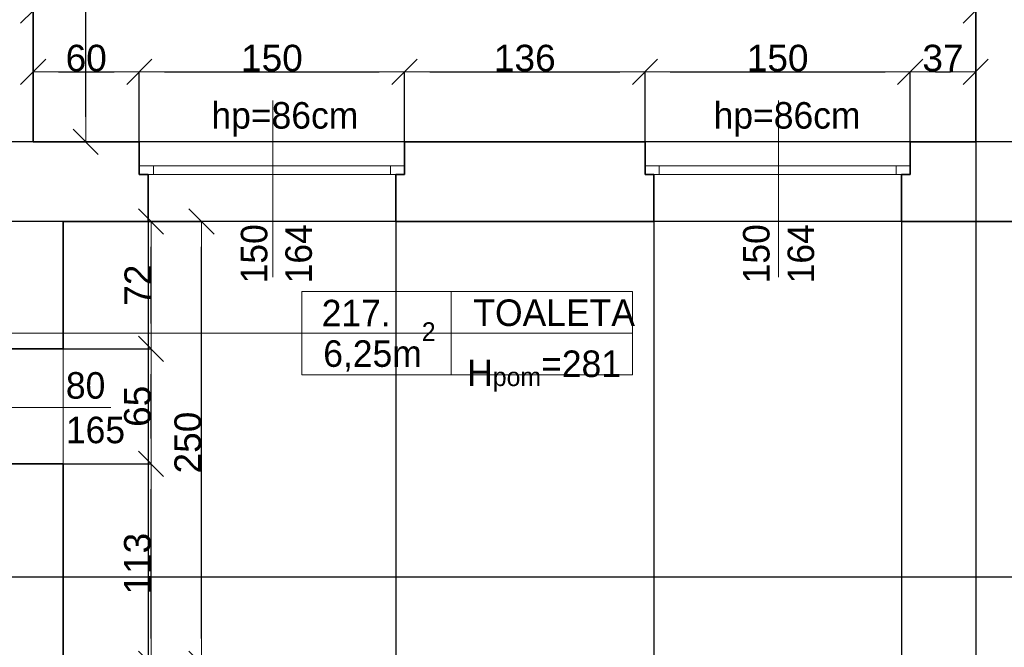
# Model space of a CAD drawing. Header units: metres. Extents: x 7506757 to 756746378, y 5735207 to 582114514.
# Tile 238 of 256: x 7691158 to 7696726, y 5888708 to 5892257. Entities that reach past the tile are written whole.
import ezdxf

# ---------------------------------------------------------------- set-up
doc = ezdxf.new("R2010")
doc.units = ezdxf.units.M
doc.header["$MEASUREMENT"] = 0
doc.header["$PDMODE"] = 2
doc.layers.get('0').update_dxf_attribs({"color": 250, "linetype": 'CONTINUOUS', "lineweight": 100, "plot": 0})
doc.layers.get('Defpoints').update_dxf_attribs({"linetype": 'CONTINUOUS'})
for name, color, linetype, lineweight in [('2D - Ogolne46', 7, 'CONTINUOUS', 18), ('M_OCIANA6', 5, 'CONTINUOUS', 35), ('M_OPISY1', 7, 'CONTINUOUS', 13), ('M_OPISY141', 7, 'CONTINUOUS', 0), ('m_umeblowanie1', 7, 'CONTINUOUS', 13), ('opis1', 7, 'CONTINUOUS', 13)]:
    doc.layers.add(name, color=color, linetype=linetype, lineweight=lineweight)
doc.layers.add('M_OPISY', color=7, linetype='CONTINUOUS')
doc.layers.add('PWYMIAR', color=7, linetype='CONTINUOUS')
doc.styles.add('GENERATED_STYLE_1', font='arial.ttf')
doc.styles.add('GENERATED_STYLE_2', font='txt')
doc.dimstyles.new('GENERATED_STYLE__1', dxfattribs={"dimtxt": 150, "dimasz": 142.5, "dimexe": 0.18, "dimexo": 0, "dimgap": 0.09, "dimtad": 1, "dimdec": 0, "dimlfac": 0.1, "dimzin": 0, "dimdsep": 46, "dimtxsty": 'GENERATED_STYLE_1', "dimblk": 'ARROWHEAD_6', "dimblk1": 'ARROWHEAD_6', "dimblk2": 'ARROWHEAD_6', "dimcen": 0.09, "dimclrd": 251, "dimclre": 251, "dimclrt": 7, "dimazin": 0, "dimtfac": 1, "dimtdec": 4, "dimtmove": 0, "dimatfit": 3, "dimfxl": 0, "dimtolj": 1, "dimtzin": 0, "dimarcsym": 0})
doc.dimstyles.new('GENERATED_STYLE__2', dxfattribs={"dimtxt": 150, "dimasz": 142.5, "dimexe": 0.18, "dimexo": 0, "dimgap": 0.09, "dimtad": 1, "dimtih": 1, "dimtoh": 1, "dimdec": 0, "dimlfac": 0.1, "dimzin": 0, "dimdsep": 46, "dimtxsty": 'GENERATED_STYLE_1', "dimblk": 'ARROWHEAD_6', "dimblk1": 'ARROWHEAD_6', "dimblk2": 'ARROWHEAD_6', "dimcen": 0.09, "dimclrd": 251, "dimclre": 251, "dimclrt": 7, "dimazin": 0, "dimtfac": 1, "dimtdec": 4, "dimtmove": 0, "dimatfit": 3, "dimfxl": 0, "dimtolj": 1, "dimtzin": 0, "dimarcsym": 0})
doc.dimstyles.new('GENERATED_STYLE__4', dxfattribs={"dimtxt": 150, "dimasz": 142.5, "dimexe": 0.18, "dimexo": 0, "dimgap": 0.09, "dimtad": 1, "dimtih": 1, "dimtoh": 1, "dimdec": 0, "dimlfac": 0.1, "dimzin": 0, "dimdsep": 46, "dimtxsty": 'GENERATED_STYLE_1', "dimblk": 'ARROWHEAD_6', "dimblk1": 'ARROWHEAD_6', "dimblk2": 'ARROWHEAD_6', "dimcen": 0.09, "dimclrd": 251, "dimclre": 251, "dimclrt": 7, "dimazin": 0, "dimtfac": 1, "dimtdec": 4, "dimtmove": 2, "dimatfit": 3, "dimfxl": 0, "dimtolj": 1, "dimtzin": 0, "dimarcsym": 0})

# ---------------------------------------------------------------- blocks, each defined once
blk = doc.blocks.new('Linia_107', base_point=(595573.7, 339504.4))
at = {"layer": 'M_OPISY1', "linetype": 'Continuous'}
blk.add_hatch(color=256, dxfattribs=at).paths.add_polyline_path([(593425.9, 339504.4), (593422.1, 339523.5), (593411.2, 339539.7), (593395, 339550.6), (593375.9, 339554.4), (593356.7, 339550.6), (593340.5, 339539.7), (593329.7, 339523.5), (593325.9, 339504.4), (593329.7, 339485.3), (593340.5, 339469), (593356.7, 339458.2), (593375.9, 339454.4), (593395, 339458.2), (593411.2, 339469), (593422.1, 339485.3)], flags=0)
blk.add_circle((593375.9, 339504.4), 50, dxfattribs=at)
at = {"layer": 'M_OPISY141', "linetype": 'Continuous'}
blk.add_line((595573.7, 339504.4), (593425.9, 339504.4), dxfattribs=at)
blk = doc.blocks.new('ARROWHEAD_6')
at = {"color": 0, "linetype": 'Continuous', "lineweight": 0}
for p, q in [((-0.5, -0.5), (0.5, 0.5)), ((0, 0), (-1, 0))]:
    blk.add_line(p, q, dxfattribs=at)
blk = doc.blocks.new('*D6514')
at = {"layer": 'Defpoints', "color": 0, "linetype": 'Continuous', "transparency": 16777216}
for p in [(7691834.6, 5891962.2), (7691234.6, 5891565.6), (7691834.6, 5891565.6)]:
    blk.add_point(p, dxfattribs=at)
at = {"layer": 'PWYMIAR', "color": 251, "linetype": 'Continuous', "lineweight": -2, "transparency": 16777216}
for p, q in [((7691234.6, 5891565.6), (7691234.6, 5891962.4)), ((7691377.1, 5891962.2), (7691692.1, 5891962.2)), ((7691834.6, 5891565.6), (7691834.6, 5891962.4))]:
    blk.add_line(p, q, dxfattribs=at)
at = {"layer": 'PWYMIAR', "color": 251, "linetype": 'Continuous', "lineweight": -2, "transparency": 16777216, "xscale": 142.5, "yscale": 142.5, "zscale": 142.5, "rotation": 180}
blk.add_blockref('ARROWHEAD_6', (7691234.6, 5891962.2), dxfattribs=at)
at = {"layer": 'PWYMIAR', "color": 251, "linetype": 'Continuous', "lineweight": -2, "transparency": 16777216, "xscale": 142.5, "yscale": 142.5, "zscale": 142.5}
blk.add_blockref('ARROWHEAD_6', (7691834.6, 5891962.2), dxfattribs=at)
at = {"layer": 'PWYMIAR', "color": 7, "linetype": 'Continuous', "lineweight": 13, "transparency": 16777216, "insert": (7691534.6, 5892038.9), "char_height": 150, "attachment_point": 5, "style": 'GENERATED_STYLE_1'}
blk.add_mtext('\\A1;60', dxfattribs=at)
blk = doc.blocks.new('*D6515')
at = {"layer": 'Defpoints', "color": 0, "linetype": 'Continuous', "transparency": 16777216}
for p in [(7693334.6, 5891962.2), (7691834.6, 5891565.6), (7693334.6, 5891565.6)]:
    blk.add_point(p, dxfattribs=at)
at = {"layer": 'PWYMIAR', "color": 251, "linetype": 'Continuous', "lineweight": -2, "transparency": 16777216}
for p, q in [((7691834.6, 5891565.6), (7691834.6, 5891962.4)), ((7691977.1, 5891962.2), (7693192.1, 5891962.2)), ((7693334.6, 5891565.6), (7693334.6, 5891962.4))]:
    blk.add_line(p, q, dxfattribs=at)
at = {"layer": 'PWYMIAR', "color": 251, "linetype": 'Continuous', "lineweight": -2, "transparency": 16777216, "xscale": 142.5, "yscale": 142.5, "zscale": 142.5, "rotation": 180}
blk.add_blockref('ARROWHEAD_6', (7691834.6, 5891962.2), dxfattribs=at)
at = {"layer": 'PWYMIAR', "color": 251, "linetype": 'Continuous', "lineweight": -2, "transparency": 16777216, "xscale": 142.5, "yscale": 142.5, "zscale": 142.5}
blk.add_blockref('ARROWHEAD_6', (7693334.6, 5891962.2), dxfattribs=at)
at = {"layer": 'PWYMIAR', "color": 7, "linetype": 'Continuous', "lineweight": 13, "transparency": 16777216, "insert": (7692584.6, 5892038.9), "char_height": 150, "attachment_point": 5, "style": 'GENERATED_STYLE_1'}
blk.add_mtext('\\A1;150', dxfattribs=at)
blk = doc.blocks.new('*D6516')
at = {"layer": 'Defpoints', "color": 0, "linetype": 'Continuous', "transparency": 16777216}
for p in [(7694694.6, 5891962.2), (7693334.6, 5891565.6), (7694694.6, 5891565.6)]:
    blk.add_point(p, dxfattribs=at)
at = {"layer": 'PWYMIAR', "color": 251, "linetype": 'Continuous', "lineweight": -2, "transparency": 16777216}
for p, q in [((7693334.6, 5891565.6), (7693334.6, 5891962.4)), ((7693477.1, 5891962.2), (7694552.1, 5891962.2)), ((7694694.6, 5891565.6), (7694694.6, 5891962.4))]:
    blk.add_line(p, q, dxfattribs=at)
at = {"layer": 'PWYMIAR', "color": 251, "linetype": 'Continuous', "lineweight": -2, "transparency": 16777216, "xscale": 142.5, "yscale": 142.5, "zscale": 142.5, "rotation": 180}
blk.add_blockref('ARROWHEAD_6', (7693334.6, 5891962.2), dxfattribs=at)
at = {"layer": 'PWYMIAR', "color": 251, "linetype": 'Continuous', "lineweight": -2, "transparency": 16777216, "xscale": 142.5, "yscale": 142.5, "zscale": 142.5}
blk.add_blockref('ARROWHEAD_6', (7694694.6, 5891962.2), dxfattribs=at)
at = {"layer": 'PWYMIAR', "color": 7, "linetype": 'Continuous', "lineweight": 13, "transparency": 16777216, "insert": (7694014.6, 5892038.9), "char_height": 150, "attachment_point": 5, "style": 'GENERATED_STYLE_1'}
blk.add_mtext('\\A1;136', dxfattribs=at)
blk = doc.blocks.new('*D6517')
at = {"layer": 'Defpoints', "color": 0, "linetype": 'Continuous', "transparency": 16777216}
for p in [(7696194.6, 5891962.2), (7694694.6, 5891565.6), (7696194.6, 5891565.6)]:
    blk.add_point(p, dxfattribs=at)
at = {"layer": 'PWYMIAR', "color": 251, "linetype": 'Continuous', "lineweight": -2, "transparency": 16777216}
for p, q in [((7694694.6, 5891565.6), (7694694.6, 5891962.4)), ((7694837.1, 5891962.2), (7696052.1, 5891962.2)), ((7696194.6, 5891565.6), (7696194.6, 5891962.4))]:
    blk.add_line(p, q, dxfattribs=at)
at = {"layer": 'PWYMIAR', "color": 251, "linetype": 'Continuous', "lineweight": -2, "transparency": 16777216, "xscale": 142.5, "yscale": 142.5, "zscale": 142.5, "rotation": 180}
blk.add_blockref('ARROWHEAD_6', (7694694.6, 5891962.2), dxfattribs=at)
at = {"layer": 'PWYMIAR', "color": 251, "linetype": 'Continuous', "lineweight": -2, "transparency": 16777216, "xscale": 142.5, "yscale": 142.5, "zscale": 142.5}
blk.add_blockref('ARROWHEAD_6', (7696194.6, 5891962.2), dxfattribs=at)
at = {"layer": 'PWYMIAR', "color": 7, "linetype": 'Continuous', "lineweight": 13, "transparency": 16777216, "insert": (7695444.6, 5892038.9), "char_height": 150, "attachment_point": 5, "style": 'GENERATED_STYLE_1'}
blk.add_mtext('\\A1;150', dxfattribs=at)
blk = doc.blocks.new('*D6518')
at = {"layer": 'Defpoints', "color": 0, "linetype": 'Continuous', "transparency": 16777216}
for p in [(7696564.6, 5891962.2), (7696194.6, 5891565.6), (7696564.6, 5891565.6)]:
    blk.add_point(p, dxfattribs=at)
at = {"layer": 'PWYMIAR', "color": 251, "linetype": 'Continuous', "lineweight": -2, "transparency": 16777216}
for p, q in [((7696194.6, 5891565.6), (7696194.6, 5891962.4)), ((7696337.1, 5891962.2), (7696422.1, 5891962.2)), ((7696564.6, 5891565.6), (7696564.6, 5891962.4))]:
    blk.add_line(p, q, dxfattribs=at)
at = {"layer": 'PWYMIAR', "color": 251, "linetype": 'Continuous', "lineweight": -2, "transparency": 16777216, "xscale": 142.5, "yscale": 142.5, "zscale": 142.5, "rotation": 180}
blk.add_blockref('ARROWHEAD_6', (7696194.6, 5891962.2), dxfattribs=at)
at = {"layer": 'PWYMIAR', "color": 251, "linetype": 'Continuous', "lineweight": -2, "transparency": 16777216, "xscale": 142.5, "yscale": 142.5, "zscale": 142.5}
blk.add_blockref('ARROWHEAD_6', (7696564.6, 5891962.2), dxfattribs=at)
at = {"layer": 'PWYMIAR', "color": 7, "linetype": 'Continuous', "lineweight": 13, "transparency": 16777216, "insert": (7696379.6, 5892038.9), "char_height": 150, "attachment_point": 5, "style": 'GENERATED_STYLE_1'}
blk.add_mtext('\\A1;37', dxfattribs=at)
blk = doc.blocks.new('*D6527')
at = {"layer": 'Defpoints', "color": 0, "linetype": 'Continuous', "transparency": 16777216}
for p in [(7696564.6, 5892307.6), (7691234.6, 5891565.6), (7696564.6, 5891565.6)]:
    blk.add_point(p, dxfattribs=at)
at = {"layer": 'PWYMIAR', "color": 251, "linetype": 'Continuous', "lineweight": -2, "transparency": 16777216}
for p, q in [((7691234.6, 5891565.6), (7691234.6, 5892307.8)), ((7691377.1, 5892307.6), (7696422.1, 5892307.6)), ((7696564.6, 5891565.6), (7696564.6, 5892307.8))]:
    blk.add_line(p, q, dxfattribs=at)
at = {"layer": 'PWYMIAR', "color": 251, "linetype": 'Continuous', "lineweight": -2, "transparency": 16777216, "xscale": 142.5, "yscale": 142.5, "zscale": 142.5, "rotation": 180}
blk.add_blockref('ARROWHEAD_6', (7691234.6, 5892307.6), dxfattribs=at)
at = {"layer": 'PWYMIAR', "color": 251, "linetype": 'Continuous', "lineweight": -2, "transparency": 16777216, "xscale": 142.5, "yscale": 142.5, "zscale": 142.5}
blk.add_blockref('ARROWHEAD_6', (7696564.6, 5892307.6), dxfattribs=at)
at = {"layer": 'PWYMIAR', "color": 7, "linetype": 'Continuous', "lineweight": 13, "transparency": 16777216, "insert": (7693899.6, 5892384.3), "char_height": 150, "attachment_point": 5, "style": 'GENERATED_STYLE_1'}
blk.add_mtext('\\A1;533', dxfattribs=at)
blk = doc.blocks.new('*D6534')
at = {"layer": 'Defpoints', "color": 0, "linetype": 'Continuous', "transparency": 16777216}
for p in [(7691234.6, 5895695.6), (7691531.6, 5895695.6), (7691234.6, 5891565.6)]:
    blk.add_point(p, dxfattribs=at)
at = {"layer": 'PWYMIAR', "color": 251, "linetype": 'Continuous', "lineweight": -2, "transparency": 16777216}
for p, q in [((7691234.6, 5895695.6), (7691531.7, 5895695.6)), ((7691531.6, 5891708.1), (7691531.6, 5895553.1)), ((7691234.6, 5891565.6), (7691531.7, 5891565.6))]:
    blk.add_line(p, q, dxfattribs=at)
at = {"layer": 'PWYMIAR', "color": 251, "linetype": 'Continuous', "lineweight": -2, "transparency": 16777216, "xscale": 142.5, "yscale": 142.5, "zscale": 142.5}
for p, rotation in [((7691531.6, 5895695.6), 90), ((7691531.6, 5891565.6), 270)]:
    blk.add_blockref('ARROWHEAD_6', p, dxfattribs=dict(at, rotation=rotation))
at = {"layer": 'PWYMIAR', "color": 7, "linetype": 'Continuous', "lineweight": 13, "transparency": 16777216, "insert": (7691454.8, 5893630.6), "char_height": 150, "attachment_point": 5, "rotation": 90, "style": 'GENERATED_STYLE_1'}
blk.add_mtext('\\A1;413', dxfattribs=at)
blk = doc.blocks.new('*D6725')
at = {"layer": 'Defpoints', "color": 0, "linetype": 'Continuous', "transparency": 16777216}
for p in [(7691884.6, 5891115.6), (7691404.6, 5888615.6), (7691884.6, 5887248.3)]:
    blk.add_point(p, dxfattribs=at)
at = {"layer": 'PWYMIAR', "color": 251, "linetype": 'Continuous', "lineweight": -2, "transparency": 16777216}
for p, q in [((7691884.6, 5891115.6), (7691884.6, 5887248.1)), ((7691404.6, 5888615.6), (7691404.6, 5887248.1)), ((7691547.1, 5887248.3), (7691742.1, 5887248.3))]:
    blk.add_line(p, q, dxfattribs=at)
at = {"layer": 'PWYMIAR', "color": 251, "linetype": 'Continuous', "lineweight": -2, "transparency": 16777216, "xscale": 142.5, "yscale": 142.5, "zscale": 142.5, "rotation": 180}
blk.add_blockref('ARROWHEAD_6', (7691404.6, 5887248.3), dxfattribs=at)
at = {"layer": 'PWYMIAR', "color": 251, "linetype": 'Continuous', "lineweight": -2, "transparency": 16777216, "xscale": 142.5, "yscale": 142.5, "zscale": 142.5}
blk.add_blockref('ARROWHEAD_6', (7691884.6, 5887248.3), dxfattribs=at)
at = {"layer": 'PWYMIAR', "color": 7, "linetype": 'Continuous', "lineweight": 13, "transparency": 16777216, "insert": (7691644.6, 5887325), "char_height": 150, "attachment_point": 5, "style": 'GENERATED_STYLE_1'}
blk.add_mtext('\\A1;48', dxfattribs=at)
blk = doc.blocks.new('*D6726')
at = {"layer": 'Defpoints', "color": 0, "linetype": 'Continuous', "transparency": 16777216}
for p in [(7691884.6, 5891115.6), (7693284.6, 5891115.6), (7693284.6, 5887248.3)]:
    blk.add_point(p, dxfattribs=at)
at = {"layer": 'PWYMIAR', "color": 251, "linetype": 'Continuous', "lineweight": -2, "transparency": 16777216}
for p, q in [((7691884.6, 5891115.6), (7691884.6, 5887248.1)), ((7693284.6, 5891115.6), (7693284.6, 5887248.1)), ((7692027.1, 5887248.3), (7693142.1, 5887248.3))]:
    blk.add_line(p, q, dxfattribs=at)
at = {"layer": 'PWYMIAR', "color": 251, "linetype": 'Continuous', "lineweight": -2, "transparency": 16777216, "xscale": 142.5, "yscale": 142.5, "zscale": 142.5, "rotation": 180}
blk.add_blockref('ARROWHEAD_6', (7691884.6, 5887248.3), dxfattribs=at)
at = {"layer": 'PWYMIAR', "color": 251, "linetype": 'Continuous', "lineweight": -2, "transparency": 16777216, "xscale": 142.5, "yscale": 142.5, "zscale": 142.5}
blk.add_blockref('ARROWHEAD_6', (7693284.6, 5887248.3), dxfattribs=at)
at = {"layer": 'PWYMIAR', "color": 7, "linetype": 'Continuous', "lineweight": 13, "transparency": 16777216, "insert": (7692584.6, 5887325), "char_height": 150, "attachment_point": 5, "style": 'GENERATED_STYLE_1'}
blk.add_mtext('\\A1;140', dxfattribs=at)
blk = doc.blocks.new('*D6727')
at = {"layer": 'Defpoints', "color": 0, "linetype": 'Continuous', "transparency": 16777216}
for p in [(7693284.6, 5891115.6), (7694744.6, 5891115.6), (7694744.6, 5887248.3)]:
    blk.add_point(p, dxfattribs=at)
at = {"layer": 'PWYMIAR', "color": 251, "linetype": 'Continuous', "lineweight": -2, "transparency": 16777216}
for p, q in [((7693284.6, 5891115.6), (7693284.6, 5887248.1)), ((7694744.6, 5891115.6), (7694744.6, 5887248.1)), ((7693427.1, 5887248.3), (7694602.1, 5887248.3))]:
    blk.add_line(p, q, dxfattribs=at)
at = {"layer": 'PWYMIAR', "color": 251, "linetype": 'Continuous', "lineweight": -2, "transparency": 16777216, "xscale": 142.5, "yscale": 142.5, "zscale": 142.5, "rotation": 180}
blk.add_blockref('ARROWHEAD_6', (7693284.6, 5887248.3), dxfattribs=at)
at = {"layer": 'PWYMIAR', "color": 251, "linetype": 'Continuous', "lineweight": -2, "transparency": 16777216, "xscale": 142.5, "yscale": 142.5, "zscale": 142.5}
blk.add_blockref('ARROWHEAD_6', (7694744.6, 5887248.3), dxfattribs=at)
at = {"layer": 'PWYMIAR', "color": 7, "linetype": 'Continuous', "lineweight": 13, "transparency": 16777216, "insert": (7694014.6, 5887325), "char_height": 150, "attachment_point": 5, "style": 'GENERATED_STYLE_1'}
blk.add_mtext('\\A1;146', dxfattribs=at)
blk = doc.blocks.new('*D6728')
at = {"layer": 'Defpoints', "color": 0, "linetype": 'Continuous', "transparency": 16777216}
for p in [(7694744.6, 5891115.6), (7696144.6, 5891115.6), (7696144.6, 5887248.3)]:
    blk.add_point(p, dxfattribs=at)
at = {"layer": 'PWYMIAR', "color": 251, "linetype": 'Continuous', "lineweight": -2, "transparency": 16777216}
for p, q in [((7694744.6, 5891115.6), (7694744.6, 5887248.1)), ((7696144.6, 5891115.6), (7696144.6, 5887248.1)), ((7694887.1, 5887248.3), (7696002.1, 5887248.3))]:
    blk.add_line(p, q, dxfattribs=at)
at = {"layer": 'PWYMIAR', "color": 251, "linetype": 'Continuous', "lineweight": -2, "transparency": 16777216, "xscale": 142.5, "yscale": 142.5, "zscale": 142.5, "rotation": 180}
blk.add_blockref('ARROWHEAD_6', (7694744.6, 5887248.3), dxfattribs=at)
at = {"layer": 'PWYMIAR', "color": 251, "linetype": 'Continuous', "lineweight": -2, "transparency": 16777216, "xscale": 142.5, "yscale": 142.5, "zscale": 142.5}
blk.add_blockref('ARROWHEAD_6', (7696144.6, 5887248.3), dxfattribs=at)
at = {"layer": 'PWYMIAR', "color": 7, "linetype": 'Continuous', "lineweight": 13, "transparency": 16777216, "insert": (7695444.6, 5887325), "char_height": 150, "attachment_point": 5, "style": 'GENERATED_STYLE_1'}
blk.add_mtext('\\A1;140', dxfattribs=at)
blk = doc.blocks.new('*D6729')
at = {"layer": 'Defpoints', "color": 0, "linetype": 'Continuous', "transparency": 16777216}
for p in [(7696144.6, 5891115.6), (7697804.6, 5891115.6), (7697804.6, 5887248.3)]:
    blk.add_point(p, dxfattribs=at)
at = {"layer": 'PWYMIAR', "color": 251, "linetype": 'Continuous', "lineweight": -2, "transparency": 16777216}
for p, q in [((7696144.6, 5891115.6), (7696144.6, 5887248.1)), ((7697804.6, 5891115.6), (7697804.6, 5887248.1)), ((7696287.1, 5887248.3), (7697662.1, 5887248.3))]:
    blk.add_line(p, q, dxfattribs=at)
at = {"layer": 'PWYMIAR', "color": 251, "linetype": 'Continuous', "lineweight": -2, "transparency": 16777216, "xscale": 142.5, "yscale": 142.5, "zscale": 142.5, "rotation": 180}
blk.add_blockref('ARROWHEAD_6', (7696144.6, 5887248.3), dxfattribs=at)
at = {"layer": 'PWYMIAR', "color": 251, "linetype": 'Continuous', "lineweight": -2, "transparency": 16777216, "xscale": 142.5, "yscale": 142.5, "zscale": 142.5}
blk.add_blockref('ARROWHEAD_6', (7697804.6, 5887248.3), dxfattribs=at)
at = {"layer": 'PWYMIAR', "color": 7, "linetype": 'Continuous', "lineweight": 13, "transparency": 16777216, "insert": (7696974.6, 5887325), "char_height": 150, "attachment_point": 5, "style": 'GENERATED_STYLE_1'}
blk.add_mtext('\\A1;166', dxfattribs=at)
blk = doc.blocks.new('*D6738')
at = {"layer": 'Defpoints', "color": 0, "linetype": 'Continuous', "transparency": 16777216}
for p in [(7687958.3, 5889105.6), (7708184.6, 5889105.6), (7683364.6, 5889055.6)]:
    blk.add_point(p, dxfattribs=at)
at = {"layer": 'PWYMIAR', "color": 251, "linetype": 'Continuous', "lineweight": -2, "transparency": 16777216}
for p, q in [((7687958.3, 5889248.1), (7687958.3, 5889490.2)), ((7708184.6, 5889105.6), (7687958.2, 5889105.6)), ((7687958.3, 5889055.6), (7687958.3, 5889105.6)), ((7683364.6, 5889055.6), (7687958.5, 5889055.6)), ((7687958.3, 5888913.1), (7687958.3, 5888770.6))]:
    blk.add_line(p, q, dxfattribs=at)
at = {"layer": 'PWYMIAR', "color": 251, "linetype": 'Continuous', "lineweight": -2, "transparency": 16777216, "xscale": 142.5, "yscale": 142.5, "zscale": 142.5}
for p, rotation in [((7687958.3, 5889105.6), 270), ((7687958.3, 5889055.6), 90)]:
    blk.add_blockref('ARROWHEAD_6', p, dxfattribs=dict(at, rotation=rotation))
at = {"layer": 'PWYMIAR', "color": 7, "linetype": 'Continuous', "lineweight": 13, "transparency": 16777216, "insert": (7687882, 5889440.4), "char_height": 150, "attachment_point": 5, "rotation": 90, "style": 'GENERATED_STYLE_1'}
blk.add_mtext('\\A1;5', dxfattribs=at)
blk = doc.blocks.new('*D6739')
at = {"layer": 'Defpoints', "color": 0, "linetype": 'Continuous', "transparency": 16777216}
for p in [(7687958.3, 5889235.6), (7688764.6, 5889235.6), (7708184.6, 5889105.6)]:
    blk.add_point(p, dxfattribs=at)
at = {"layer": 'PWYMIAR', "color": 251, "linetype": 'Continuous', "lineweight": -2, "transparency": 16777216}
for p, q in [((7687958.3, 5889378.1), (7687958.3, 5889721.5)), ((7688764.6, 5889235.6), (7687958.2, 5889235.6)), ((7687958.3, 5889105.6), (7687958.3, 5889235.6)), ((7708184.6, 5889105.6), (7687958.2, 5889105.6)), ((7687958.3, 5888963.1), (7687958.3, 5888820.6))]:
    blk.add_line(p, q, dxfattribs=at)
at = {"layer": 'PWYMIAR', "color": 251, "linetype": 'Continuous', "lineweight": -2, "transparency": 16777216, "xscale": 142.5, "yscale": 142.5, "zscale": 142.5}
for p, rotation in [((7687958.3, 5889235.6), 270), ((7687958.3, 5889105.6), 90)]:
    blk.add_blockref('ARROWHEAD_6', p, dxfattribs=dict(at, rotation=rotation))
at = {"layer": 'PWYMIAR', "color": 7, "linetype": 'Continuous', "lineweight": 13, "transparency": 16777216, "insert": (7687881.6, 5889621.1), "char_height": 150, "attachment_point": 5, "rotation": 90, "style": 'GENERATED_STYLE_1'}
blk.add_mtext('\\A1;13', dxfattribs=at)
blk = doc.blocks.new('*D6740')
at = {"layer": 'Defpoints', "color": 0, "linetype": 'Continuous', "transparency": 16777216}
for p in [(7687958.3, 5891115.6), (7705604.6, 5891115.6), (7688764.6, 5889235.6)]:
    blk.add_point(p, dxfattribs=at)
at = {"layer": 'PWYMIAR', "color": 251, "linetype": 'Continuous', "lineweight": -2, "transparency": 16777216}
for p, q in [((7705604.6, 5891115.6), (7687958.2, 5891115.6)), ((7687958.3, 5889378.1), (7687958.3, 5890973.1)), ((7688764.6, 5889235.6), (7687958.2, 5889235.6))]:
    blk.add_line(p, q, dxfattribs=at)
at = {"layer": 'PWYMIAR', "color": 251, "linetype": 'Continuous', "lineweight": -2, "transparency": 16777216, "xscale": 142.5, "yscale": 142.5, "zscale": 142.5}
for p, rotation in [((7687958.3, 5891115.6), 90), ((7687958.3, 5889235.6), 270)]:
    blk.add_blockref('ARROWHEAD_6', p, dxfattribs=dict(at, rotation=rotation))
at = {"layer": 'PWYMIAR', "color": 7, "linetype": 'Continuous', "lineweight": 13, "transparency": 16777216, "insert": (7687881.7, 5890175.6), "char_height": 150, "attachment_point": 5, "rotation": 90, "style": 'GENERATED_STYLE_1'}
blk.add_mtext('\\A1;188', dxfattribs=at)
blk = doc.blocks.new('*D6741')
at = {"layer": 'Defpoints', "color": 0, "linetype": 'Continuous', "transparency": 16777216}
for p in [(7687958.3, 5891565.6), (7699994.6, 5891565.6), (7705604.6, 5891115.6)]:
    blk.add_point(p, dxfattribs=at)
at = {"layer": 'PWYMIAR', "color": 251, "linetype": 'Continuous', "lineweight": -2, "transparency": 16777216}
for p, q in [((7699994.6, 5891565.6), (7687958.2, 5891565.6)), ((7687958.3, 5891258.1), (7687958.3, 5891423.1)), ((7705604.6, 5891115.6), (7687958.2, 5891115.6))]:
    blk.add_line(p, q, dxfattribs=at)
at = {"layer": 'PWYMIAR', "color": 251, "linetype": 'Continuous', "lineweight": -2, "transparency": 16777216, "xscale": 142.5, "yscale": 142.5, "zscale": 142.5}
for p, rotation in [((7687958.3, 5891565.6), 90), ((7687958.3, 5891115.6), 270)]:
    blk.add_blockref('ARROWHEAD_6', p, dxfattribs=dict(at, rotation=rotation))
at = {"layer": 'PWYMIAR', "color": 7, "linetype": 'Continuous', "lineweight": 13, "transparency": 16777216, "insert": (7687882, 5891340.6), "char_height": 150, "attachment_point": 5, "rotation": 90, "style": 'GENERATED_STYLE_1'}
blk.add_mtext('\\A1;45', dxfattribs=at)
blk = doc.blocks.new('*D6746')
at = {"layer": 'Defpoints', "color": 0, "linetype": 'Continuous', "transparency": 16777216}
for p in [(7690784.6, 5889235.6), (7691404.6, 5888615.6), (7691404.6, 5886859.1)]:
    blk.add_point(p, dxfattribs=at)
at = {"layer": 'PWYMIAR', "color": 251, "linetype": 'Continuous', "lineweight": -2, "transparency": 16777216}
for p, q in [((7690784.6, 5889235.6), (7690784.6, 5886858.9)), ((7691404.6, 5888615.6), (7691404.6, 5886858.9)), ((7690927.1, 5886859.1), (7691262.1, 5886859.1))]:
    blk.add_line(p, q, dxfattribs=at)
at = {"layer": 'PWYMIAR', "color": 251, "linetype": 'Continuous', "lineweight": -2, "transparency": 16777216, "xscale": 142.5, "yscale": 142.5, "zscale": 142.5, "rotation": 180}
blk.add_blockref('ARROWHEAD_6', (7690784.6, 5886859.1), dxfattribs=at)
at = {"layer": 'PWYMIAR', "color": 251, "linetype": 'Continuous', "lineweight": -2, "transparency": 16777216, "xscale": 142.5, "yscale": 142.5, "zscale": 142.5}
blk.add_blockref('ARROWHEAD_6', (7691404.6, 5886859.1), dxfattribs=at)
at = {"layer": 'PWYMIAR', "color": 7, "linetype": 'Continuous', "lineweight": 13, "transparency": 16777216, "insert": (7691094.6, 5886935.8), "char_height": 150, "attachment_point": 5, "style": 'GENERATED_STYLE_1'}
blk.add_mtext('\\A1;62', dxfattribs=at)
blk = doc.blocks.new('*D6747')
at = {"layer": 'Defpoints', "color": 0, "linetype": 'Continuous', "transparency": 16777216}
for p in [(7696564.6, 5891565.6), (7691404.6, 5888615.6), (7696564.6, 5886859.1)]:
    blk.add_point(p, dxfattribs=at)
at = {"layer": 'PWYMIAR', "color": 251, "linetype": 'Continuous', "lineweight": -2, "transparency": 16777216}
for p, q in [((7696564.6, 5891565.6), (7696564.6, 5886858.9)), ((7691404.6, 5888615.6), (7691404.6, 5886858.9)), ((7691547.1, 5886859.1), (7696422.1, 5886859.1))]:
    blk.add_line(p, q, dxfattribs=at)
at = {"layer": 'PWYMIAR', "color": 251, "linetype": 'Continuous', "lineweight": -2, "transparency": 16777216, "xscale": 142.5, "yscale": 142.5, "zscale": 142.5, "rotation": 180}
blk.add_blockref('ARROWHEAD_6', (7691404.6, 5886859.1), dxfattribs=at)
at = {"layer": 'PWYMIAR', "color": 251, "linetype": 'Continuous', "lineweight": -2, "transparency": 16777216, "xscale": 142.5, "yscale": 142.5, "zscale": 142.5}
blk.add_blockref('ARROWHEAD_6', (7696564.6, 5886859.1), dxfattribs=at)
at = {"layer": 'PWYMIAR', "color": 7, "linetype": 'Continuous', "lineweight": 13, "transparency": 16777216, "insert": (7693984.6, 5886935.8), "char_height": 150, "attachment_point": 5, "style": 'GENERATED_STYLE_1'}
blk.add_mtext('\\A1;516', dxfattribs=at)
blk = doc.blocks.new('*D6748')
at = {"layer": 'Defpoints', "color": 0, "linetype": 'Continuous', "transparency": 16777216}
for p in [(7696564.6, 5891565.6), (7697014.6, 5891565.6), (7697014.6, 5886859.1)]:
    blk.add_point(p, dxfattribs=at)
at = {"layer": 'PWYMIAR', "color": 251, "linetype": 'Continuous', "lineweight": -2, "transparency": 16777216}
for p, q in [((7696564.6, 5891565.6), (7696564.6, 5886858.9)), ((7697014.6, 5891565.6), (7697014.6, 5886858.9)), ((7696707.1, 5886859.1), (7696872.1, 5886859.1))]:
    blk.add_line(p, q, dxfattribs=at)
at = {"layer": 'PWYMIAR', "color": 251, "linetype": 'Continuous', "lineweight": -2, "transparency": 16777216, "xscale": 142.5, "yscale": 142.5, "zscale": 142.5, "rotation": 180}
blk.add_blockref('ARROWHEAD_6', (7696564.6, 5886859.1), dxfattribs=at)
at = {"layer": 'PWYMIAR', "color": 251, "linetype": 'Continuous', "lineweight": -2, "transparency": 16777216, "xscale": 142.5, "yscale": 142.5, "zscale": 142.5}
blk.add_blockref('ARROWHEAD_6', (7697014.6, 5886859.1), dxfattribs=at)
at = {"layer": 'PWYMIAR', "color": 7, "linetype": 'Continuous', "lineweight": 13, "transparency": 16777216, "insert": (7696789.6, 5886935.5), "char_height": 150, "attachment_point": 5, "style": 'GENERATED_STYLE_1'}
blk.add_mtext('\\A1;45', dxfattribs=at)
blk = doc.blocks.new('*D6831')
at = {"layer": 'Defpoints', "color": 0, "linetype": 'Continuous', "transparency": 16777216}
for p in [(7691404.6, 5889745.6), (7691901.3, 5889745.6), (7691404.6, 5888615.6)]:
    blk.add_point(p, dxfattribs=at)
at = {"layer": 'PWYMIAR', "color": 251, "linetype": 'Continuous', "lineweight": -2, "transparency": 16777216}
for p, q in [((7691404.6, 5889745.6), (7691901.5, 5889745.6)), ((7691901.3, 5888758.1), (7691901.3, 5889603.1)), ((7691404.6, 5888615.6), (7691901.5, 5888615.6))]:
    blk.add_line(p, q, dxfattribs=at)
at = {"layer": 'PWYMIAR', "color": 251, "linetype": 'Continuous', "lineweight": -2, "transparency": 16777216, "xscale": 142.5, "yscale": 142.5, "zscale": 142.5}
for p, rotation in [((7691901.3, 5889745.6), 90), ((7691901.3, 5888615.6), 270)]:
    blk.add_blockref('ARROWHEAD_6', p, dxfattribs=dict(at, rotation=rotation))
at = {"layer": 'PWYMIAR', "color": 7, "linetype": 'Continuous', "lineweight": 13, "transparency": 16777216, "insert": (7691824.6, 5889180.6), "char_height": 150, "attachment_point": 5, "rotation": 90, "style": 'GENERATED_STYLE_1'}
blk.add_mtext('\\A1;113', dxfattribs=at)
blk = doc.blocks.new('*D6832')
at = {"layer": 'Defpoints', "color": 0, "linetype": 'Continuous', "transparency": 16777216}
for p in [(7691404.6, 5890395.6), (7691901.3, 5890395.6), (7691404.6, 5889745.6)]:
    blk.add_point(p, dxfattribs=at)
at = {"layer": 'PWYMIAR', "color": 251, "linetype": 'Continuous', "lineweight": -2, "transparency": 16777216}
for p, q in [((7691404.6, 5890395.6), (7691901.5, 5890395.6)), ((7691901.3, 5889888.1), (7691901.3, 5890253.1)), ((7691404.6, 5889745.6), (7691901.5, 5889745.6))]:
    blk.add_line(p, q, dxfattribs=at)
at = {"layer": 'PWYMIAR', "color": 251, "linetype": 'Continuous', "lineweight": -2, "transparency": 16777216, "xscale": 142.5, "yscale": 142.5, "zscale": 142.5}
for p, rotation in [((7691901.3, 5890395.6), 90), ((7691901.3, 5889745.6), 270)]:
    blk.add_blockref('ARROWHEAD_6', p, dxfattribs=dict(at, rotation=rotation))
at = {"layer": 'PWYMIAR', "color": 7, "linetype": 'Continuous', "lineweight": 13, "transparency": 16777216, "insert": (7691824.7, 5890070.6), "char_height": 150, "attachment_point": 5, "rotation": 90, "style": 'GENERATED_STYLE_1'}
blk.add_mtext('\\A1;65', dxfattribs=at)
blk = doc.blocks.new('*D6833')
at = {"layer": 'Defpoints', "color": 0, "linetype": 'Continuous', "transparency": 16777216}
for p in [(7691404.6, 5891115.6), (7691901.3, 5891115.6), (7691404.6, 5890395.6)]:
    blk.add_point(p, dxfattribs=at)
at = {"layer": 'PWYMIAR', "color": 251, "linetype": 'Continuous', "lineweight": -2, "transparency": 16777216}
for p, q in [((7691404.6, 5891115.6), (7691901.5, 5891115.6)), ((7691901.3, 5890538.1), (7691901.3, 5890973.1)), ((7691404.6, 5890395.6), (7691901.5, 5890395.6))]:
    blk.add_line(p, q, dxfattribs=at)
at = {"layer": 'PWYMIAR', "color": 251, "linetype": 'Continuous', "lineweight": -2, "transparency": 16777216, "xscale": 142.5, "yscale": 142.5, "zscale": 142.5}
for p, rotation in [((7691901.3, 5891115.6), 90), ((7691901.3, 5890395.6), 270)]:
    blk.add_blockref('ARROWHEAD_6', p, dxfattribs=dict(at, rotation=rotation))
at = {"layer": 'PWYMIAR', "color": 7, "linetype": 'Continuous', "lineweight": 13, "transparency": 16777216, "insert": (7691825.9, 5890755.6), "char_height": 150, "attachment_point": 5, "rotation": 90, "style": 'GENERATED_STYLE_1'}
blk.add_mtext('\\A1;72', dxfattribs=at)
blk = doc.blocks.new('*D6834')
at = {"layer": 'Defpoints', "color": 0, "linetype": 'Continuous', "transparency": 16777216}
for p in [(7691404.6, 5891115.6), (7692186, 5891115.6), (7691404.6, 5888615.6)]:
    blk.add_point(p, dxfattribs=at)
at = {"layer": 'PWYMIAR', "color": 251, "linetype": 'Continuous', "lineweight": -2, "transparency": 16777216}
for p, q in [((7691404.6, 5891115.6), (7692186.2, 5891115.6)), ((7692186, 5888758.1), (7692186, 5890973.1)), ((7691404.6, 5888615.6), (7692186.2, 5888615.6))]:
    blk.add_line(p, q, dxfattribs=at)
at = {"layer": 'PWYMIAR', "color": 251, "linetype": 'Continuous', "lineweight": -2, "transparency": 16777216, "xscale": 142.5, "yscale": 142.5, "zscale": 142.5}
for p, rotation in [((7692186, 5891115.6), 90), ((7692186, 5888615.6), 270)]:
    blk.add_blockref('ARROWHEAD_6', p, dxfattribs=dict(at, rotation=rotation))
at = {"layer": 'PWYMIAR', "color": 7, "linetype": 'Continuous', "lineweight": 13, "transparency": 16777216, "insert": (7692109.4, 5889865.6), "char_height": 150, "attachment_point": 5, "rotation": 90, "style": 'GENERATED_STYLE_1'}
blk.add_mtext('\\A1;250', dxfattribs=at)

msp = doc.modelspace()

# ---------------------------------------------------------------- linework, layer by layer
at = {"layer": 'M_OCIANA6', "linetype": 'Continuous'}
for p, q in [((7691234.6, 5891565.6), (7691234.6, 5895695.6)), ((7696564.6, 5891565.6), (7696564.6, 5895695.6)), ((7691834.6, 5891565.6), (7691234.6, 5891565.6)), ((7691834.6, 5891380.6), (7691834.6, 5891565.6)), ((7694694.6, 5891565.6), (7693334.6, 5891565.6)), ((7693334.6, 5891380.6), (7693334.6, 5891565.6)), ((7694694.6, 5891380.6), (7694694.6, 5891565.6)), ((7696564.6, 5891565.6), (7696194.6, 5891565.6)), ((7696194.6, 5891380.6), (7696194.6, 5891565.6)), ((7691834.6, 5891380.6), (7691884.6, 5891380.6)), ((7691884.6, 5891380.6), (7691884.6, 5891115.6)), ((7693334.6, 5891380.6), (7693284.6, 5891380.6)), ((7693284.6, 5891380.6), (7693284.6, 5891115.6)), ((7694694.6, 5891380.6), (7694744.6, 5891380.6)), ((7694744.6, 5891380.6), (7694744.6, 5891115.6)), ((7696194.6, 5891380.6), (7696144.6, 5891380.6)), ((7696144.6, 5891380.6), (7696144.6, 5891115.6)), ((7691404.6, 5891115.6), (7691404.6, 5890395.6)), ((7691884.6, 5891115.6), (7691404.6, 5891115.6)), ((7694744.6, 5891115.6), (7693284.6, 5891115.6)), ((7697804.6, 5891115.6), (7696144.6, 5891115.6)), ((7691009.6, 5890395.6), (7691404.6, 5890395.6)), ((7691404.6, 5889745.6), (7691009.6, 5889745.6)), ((7691404.6, 5889745.6), (7691404.6, 5888615.6))]:
    msp.add_line(p, q, dxfattribs=at)
at = {"layer": 'M_OPISY141', "linetype": 'Continuous'}
for p, q in [((7692589.6, 5890801.8), (7692589.6, 5891799)), ((7695449.6, 5890801.8), (7695449.6, 5891799)), ((7692753.6, 5890719.1), (7694624.6, 5890719.1)), ((7692753.6, 5890248), (7692753.6, 5890719.1)), ((7693598.2, 5890719.1), (7693598.2, 5890248)), ((7694624.6, 5890719.1), (7694624.6, 5890248)), ((7692753.6, 5890483.6), (7694624.6, 5890483.6)), ((7694624.6, 5890248), (7692753.6, 5890248)), ((7691674.5, 5890063.1), (7690677.2, 5890063.1))]:
    msp.add_line(p, q, dxfattribs=at)
at = {"layer": 'm_umeblowanie1', "linetype": 'Continuous'}
for p, q in [((7691824.6, 5891565.6), (7693334.6, 5891565.6)), ((7694694.6, 5891565.6), (7696194.6, 5891565.6)), ((7691834.6, 5891430.6), (7693334.6, 5891430.6)), ((7691914.6, 5891380.6), (7691914.6, 5891430.6)), ((7693254.6, 5891380.6), (7693254.6, 5891430.6)), ((7694694.6, 5891430.6), (7696194.6, 5891430.6)), ((7694774.6, 5891380.6), (7694774.6, 5891430.6)), ((7696114.6, 5891380.6), (7696114.6, 5891430.6)), ((7691884.6, 5891380.6), (7693334.6, 5891380.6)), ((7693254.6, 5891380.6), (7693284.6, 5891380.6)), ((7694744.6, 5891380.6), (7696194.6, 5891380.6)), ((7696114.6, 5891380.6), (7696144.6, 5891380.6)), ((7691884.6, 5891115.6), (7693284.6, 5891115.6)), ((7694744.6, 5891115.6), (7696144.6, 5891115.6)), ((7691404.6, 5890395.6), (7691404.6, 5889745.6))]:
    msp.add_line(p, q, dxfattribs=at)

# ---------------------------------------------------------------- block references
at = {"layer": 'M_OPISY', "linetype": 'Continuous'}
msp.add_blockref('Linia_107', (7692753.6, 5890483.6), dxfattribs=at)

# ---------------------------------------------------------------- texts
at = {"layer": '2D - Ogolne46', "linetype": 'Continuous', "insert": (7692875, 5890265.9), "char_height": 150, "attachment_point": 7, "style": 'GENERATED_STYLE_2'}
msp.add_mtext('{6,25m\\A1{\\H0.7x;\\S2^  ;}}', dxfattribs=at)
at = {"layer": 'opis1', "linetype": 'Continuous', "char_height": 150, "style": 'GENERATED_STYLE_2'}
for s, insert, attachment_point in [('{hp=86cm}', (7693073.2, 5891790.8), 3), ('{hp=86cm}', (7695913.2, 5891790.8), 3), ('{217.}', (7692866.1, 5890672.9), 1), ('{TOALETA}', (7693723.8, 5890674.9), 1), ('{H\\A1{\\H0.7x;\\S ^ pom;}=281}', (7693689.1, 5890437.3), 1)]:
    msp.add_mtext(s, dxfattribs=dict(at, insert=insert, attachment_point=attachment_point))
at = {"layer": 'opis1', "linetype": 'Continuous', "char_height": 150, "width": 349.992, "attachment_point": 1, "rotation": 90, "line_spacing_factor": 1.007581, "style": 'GENERATED_STYLE_2'}
for insert in [(7692408.8, 5890765.6), (7695248.8, 5890765.6)]:
    msp.add_mtext('{150\\P164}', dxfattribs=dict(at, insert=insert))
at = {"layer": 'opis1', "linetype": 'Continuous', "insert": (7691419.6, 5890263.9), "char_height": 150, "width": 349.992, "attachment_point": 1, "line_spacing_factor": 1.007581, "style": 'GENERATED_STYLE_2'}
msp.add_mtext('{80\\P165}', dxfattribs=at)

# ---------------------------------------------------------------- dimensions: what is measured, and where the dimension line sits
at = {"layer": 'PWYMIAR', "color": 251, "linetype": 'Continuous', "lineweight": 13}
for base, p1, p2, picture, middle in [((7691531.6, 5895695.6), (7691234.6, 5891565.6), (7691234.6, 5895695.6), '*D6534', (7691454.8, 5893630.6)), ((7687958.3, 5891565.6), (7705604.6, 5891115.6), (7699994.6, 5891565.6), '*D6741', (7687882, 5891340.6)), ((7687958.3, 5891115.6), (7688764.6, 5889235.6), (7705604.6, 5891115.6), '*D6740', (7687881.7, 5890175.6)), ((7691901.3, 5891115.6), (7691404.6, 5890395.6), (7691404.6, 5891115.6), '*D6833', (7691825.9, 5890755.6)), ((7692186, 5891115.6), (7691404.6, 5888615.6), (7691404.6, 5891115.6), '*D6834', (7692109.4, 5889865.6)), ((7691901.3, 5890395.6), (7691404.6, 5889745.6), (7691404.6, 5890395.6), '*D6832', (7691824.7, 5890070.6)), ((7691901.3, 5889745.6), (7691404.6, 5888615.6), (7691404.6, 5889745.6), '*D6831', (7691824.6, 5889180.6)), ((7687958.3, 5889235.6), (7708184.6, 5889105.6), (7688764.6, 5889235.6), '*D6739', (7687881.6, 5889621.1)), ((7687958.3, 5889105.6), (7683364.6, 5889055.6), (7708184.6, 5889105.6), '*D6738', (7687882, 5889440.4))]:
    dim = msp.add_linear_dim(base=base, p1=p1, p2=p2, angle=90, dimstyle='GENERATED_STYLE__1', dxfattribs=at)
    dim.commit()
    dim.dimension.update_dxf_attribs({"geometry": picture, "text_midpoint": middle})
for base, p1, p2, dimstyle, picture, middle in [((7696564.6, 5892307.6), (7691234.6, 5891565.6), (7696564.6, 5891565.6), 'GENERATED_STYLE__2', '*D6527', (7693899.6, 5892384.3)), ((7691834.6, 5891962.2), (7691234.6, 5891565.6), (7691834.6, 5891565.6), 'GENERATED_STYLE__4', '*D6514', (7691534.6, 5892038.9)), ((7693334.6, 5891962.2), (7691834.6, 5891565.6), (7693334.6, 5891565.6), 'GENERATED_STYLE__2', '*D6515', (7692584.6, 5892038.9)), ((7694694.6, 5891962.2), (7693334.6, 5891565.6), (7694694.6, 5891565.6), 'GENERATED_STYLE__2', '*D6516', (7694014.6, 5892038.9)), ((7696194.6, 5891962.2), (7694694.6, 5891565.6), (7696194.6, 5891565.6), 'GENERATED_STYLE__2', '*D6517', (7695444.6, 5892038.9)), ((7696564.6, 5891962.2), (7696194.6, 5891565.6), (7696564.6, 5891565.6), 'GENERATED_STYLE__4', '*D6518', (7696379.6, 5892038.9)), ((7696564.6, 5886859.1), (7691404.6, 5888615.6), (7696564.6, 5891565.6), 'GENERATED_STYLE__2', '*D6747', (7693984.6, 5886935.8)), ((7697014.6, 5886859.1), (7696564.6, 5891565.6), (7697014.6, 5891565.6), 'GENERATED_STYLE__2', '*D6748', (7696789.6, 5886935.5)), ((7691884.6, 5887248.3), (7691404.6, 5888615.6), (7691884.6, 5891115.6), 'GENERATED_STYLE__2', '*D6725', (7691644.6, 5887325)), ((7693284.6, 5887248.3), (7691884.6, 5891115.6), (7693284.6, 5891115.6), 'GENERATED_STYLE__2', '*D6726', (7692584.6, 5887325)), ((7694744.6, 5887248.3), (7693284.6, 5891115.6), (7694744.6, 5891115.6), 'GENERATED_STYLE__2', '*D6727', (7694014.6, 5887325)), ((7696144.6, 5887248.3), (7694744.6, 5891115.6), (7696144.6, 5891115.6), 'GENERATED_STYLE__2', '*D6728', (7695444.6, 5887325)), ((7697804.6, 5887248.3), (7696144.6, 5891115.6), (7697804.6, 5891115.6), 'GENERATED_STYLE__2', '*D6729', (7696974.6, 5887325)), ((7691404.6, 5886859.1), (7690784.6, 5889235.6), (7691404.6, 5888615.6), 'GENERATED_STYLE__2', '*D6746', (7691094.6, 5886935.8))]:
    dim = msp.add_linear_dim(base=base, p1=p1, p2=p2, dimstyle=dimstyle, dxfattribs=at)
    dim.commit()
    dim.dimension.update_dxf_attribs({"geometry": picture, "text_midpoint": middle})

doc.saveas('drawing.dxf')
